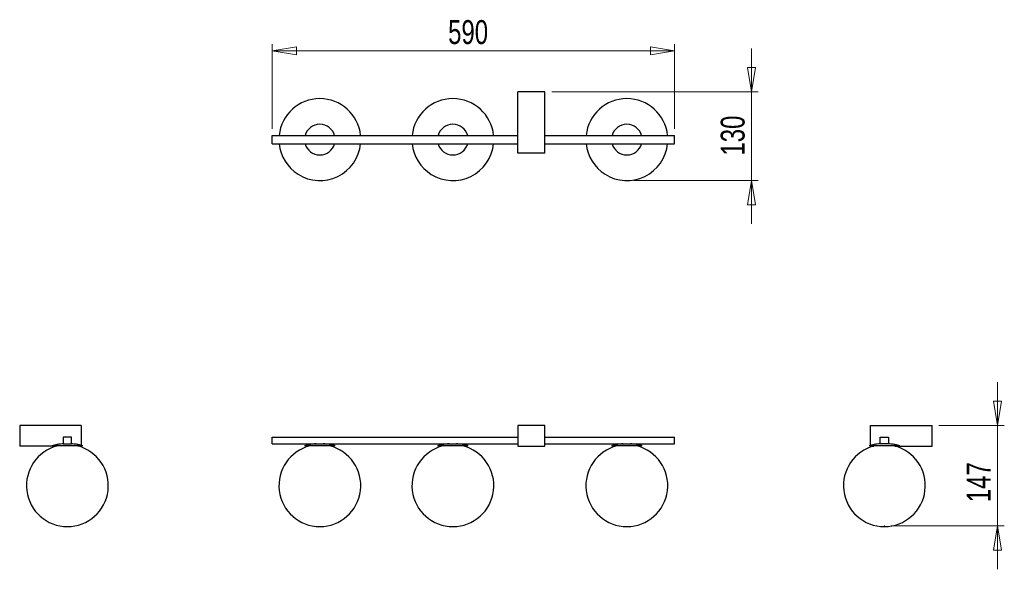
# Model space of a CAD drawing. Header units: millimetres. Extents: x 6 to 150, y 40 to 120.
import ezdxf

# ---------------------------------------------------------------- set-up
doc = ezdxf.new("R2010")
doc.units = ezdxf.units.MM
doc.header["$PDSIZE"] = -1
doc.styles.add('SLDTEXTSTYLE0', font='TXT', dxfattribs={"width": 0.75})
doc.dimstyles.new('SLDDIMSTYLE0', dxfattribs={"dimtxt": 3.5, "dimasz": 3.556, "dimexe": 0, "dimexo": 0.0625, "dimgap": 0.875, "dimtad": 1, "dimdec": 0, "dimlfac": 10, "dimrnd": 1e-09, "dimzin": 12, "dimdsep": 46, "dimtxsty": 'SLDTEXTSTYLE0', "dimblk1": 'CLOSED', "dimblk2": 'CLOSED', "dimsah": 1, "dimcen": 0.09, "dimadec": 0, "dimazin": 3, "dimtfac": 1, "dimtmove": 0, "dimatfit": 0, "dimldrblk": 'CLOSED', "dimfxl": 0, "dimfrac": 2, "dimtolj": 1, "dimtzin": 12, "dimarcsym": 0})
doc.dimstyles.new('SLDDIMSTYLE1', dxfattribs={"dimtxt": 3.5, "dimasz": 3.556, "dimexe": 0, "dimexo": 0.0625, "dimgap": 0.875, "dimtad": 1, "dimdec": 0, "dimlfac": 10, "dimrnd": 1e-09, "dimzin": 12, "dimdsep": 46, "dimtxsty": 'SLDTEXTSTYLE0', "dimblk1": 'CLOSED', "dimblk2": 'CLOSED', "dimsah": 1, "dimcen": 0.09, "dimadec": 0, "dimazin": 3, "dimtfac": 1, "dimtdec": 0, "dimtofl": 0, "dimtmove": 0, "dimatfit": 3, "dimldrblk": 'CLOSED', "dimfxl": 0, "dimfrac": 2, "dimtolj": 1, "dimtzin": 12, "dimarcsym": 0})
doc.dimstyles.new('SLDDIMSTYLE2', dxfattribs={"dimtxt": 3.5, "dimasz": 3.556, "dimexe": 0, "dimexo": 0.0625, "dimgap": 0.875, "dimtad": 1, "dimdec": 0, "dimlfac": 10, "dimrnd": 1e-09, "dimzin": 12, "dimdsep": 46, "dimtxsty": 'SLDTEXTSTYLE0', "dimblk1": 'CLOSED', "dimblk2": 'CLOSED', "dimsah": 1, "dimcen": 0.09, "dimadec": 0, "dimazin": 3, "dimtfac": 1, "dimtdec": 0, "dimtmove": 0, "dimatfit": 0, "dimldrblk": 'CLOSED', "dimfxl": 0, "dimfrac": 2, "dimtolj": 1, "dimtzin": 12, "dimarcsym": 0})

# ---------------------------------------------------------------- blocks, each defined once
blk = doc.blocks.new('_Closed')
at = {"color": 0, "linetype": 'ByBlock', "lineweight": -2}
for p, q in [((-1, 0.166667), (0, 0)), ((-1, 0.166667), (-1, -0.166667)), ((0, 0), (-1, -0.166667)), ((0, 0), (-1, 0))]:
    blk.add_line(p, q, dxfattribs=at)
blk = doc.blocks.new('_D')
at = {"color": 7, "linetype": 'Continuous', "lineweight": 0}
for p, q in [((113.03, 109.9), (113.03, 116.25)), ((83.76, 109.9), (114.03, 109.9)), ((113.03, 96.91), (113.03, 109.9)), ((95.76, 96.91), (114.03, 96.91)), ((113.03, 96.91), (113.03, 90.56))]:
    blk.add_line(p, q, dxfattribs=at)
at = {"color": 7, "linetype": 'Continuous', "lineweight": 18, "xscale": 3.556, "yscale": 3.556}
for p, rotation in [((113.03, 109.9), 270.0000000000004), ((113.03, 96.91), 90.0000000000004)]:
    blk.add_blockref('_Closed', p, dxfattribs=dict(at, rotation=rotation))
at = {"color": 7, "linetype": 'Continuous', "lineweight": 18, "insert": (108.52, 100.57), "char_height": 3.5, "attachment_point": 1, "rotation": 90, "style": 'SLDTEXTSTYLE0'}
blk.add_mtext('130', dxfattribs=at)
blk = doc.blocks.new('_D_1')
at = {"color": 7, "linetype": 'Continuous', "lineweight": 0}
for p, q in [((42.76, 104.51), (42.76, 116.9)), ((42.76, 115.9), (101.76, 115.9)), ((101.76, 104.51), (101.76, 116.9))]:
    blk.add_line(p, q, dxfattribs=at)
at = {"color": 7, "linetype": 'Continuous', "lineweight": 18, "xscale": 3.556, "yscale": 3.556, "rotation": 180.0000000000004}
blk.add_blockref('_Closed', (42.76, 115.9, 9.45), dxfattribs=at)
at = {"color": 7, "linetype": 'Continuous', "lineweight": 18, "xscale": 3.556, "yscale": 3.556}
blk.add_blockref('_Closed', (101.76, 115.9, 9.45), dxfattribs=at)
at = {"color": 7, "linetype": 'Continuous', "lineweight": 18, "insert": (68.56, 120.41), "char_height": 3.5, "attachment_point": 1, "style": 'SLDTEXTSTYLE0'}
blk.add_mtext('590', dxfattribs=at)
blk = doc.blocks.new('_D_2')
at = {"color": 7, "linetype": 'Continuous', "lineweight": 0}
for p, q in [((149.09, 61.03), (149.09, 67.38)), ((140.5, 61.03), (150.09, 61.03)), ((149.09, 46.33), (149.09, 61.03)), ((133.51, 46.33), (150.09, 46.33)), ((149.09, 46.33), (149.09, 39.98))]:
    blk.add_line(p, q, dxfattribs=at)
at = {"color": 7, "linetype": 'Continuous', "lineweight": 18, "xscale": 3.556, "yscale": 3.556}
for p, rotation in [((149.09, 61.03), 270.0000000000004), ((149.09, 46.33), 90.0000000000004)]:
    blk.add_blockref('_Closed', p, dxfattribs=dict(at, rotation=rotation))
at = {"color": 7, "linetype": 'Continuous', "lineweight": 18, "insert": (144.58, 49.79), "char_height": 3.5, "attachment_point": 1, "rotation": 90, "style": 'SLDTEXTSTYLE0'}
blk.add_mtext('147', dxfattribs=at)

msp = doc.modelspace()

# ---------------------------------------------------------------- linework, layer by layer
at = {"color": 7, "linetype": 'Continuous', "lineweight": 25}
for p, q in [((82.76, 109.9), (78.76, 109.9)), ((78.76, 100.9), (78.76, 109.9)), ((82.76, 100.9), (82.76, 109.9)), ((42.76, 102.31), (42.76, 103.51)), ((42.76, 103.51), (78.76, 103.51)), ((82.76, 103.51), (101.76, 103.51)), ((101.76, 102.31), (101.76, 103.51)), ((42.76, 102.31), (78.76, 102.31)), ((82.76, 102.31), (101.76, 102.31)), ((82.76, 100.9), (78.76, 100.9)), ((14.76, 61.03), (5.76, 61.03)), ((5.76, 61.03), (5.76, 58.03)), ((14.76, 61.03), (14.76, 58.12)), ((82.76, 61.03), (78.76, 61.03)), ((78.76, 61.03), (78.76, 58.03)), ((82.76, 58.03), (82.76, 61.03)), ((130.5, 58.11), (130.5, 61.03)), ((130.5, 61.03), (139.5, 61.03)), ((139.5, 58.03), (139.5, 61.03)), ((12.15, 59.35), (12.15, 58.35)), ((13.35, 59.35), (12.15, 59.35)), ((13.35, 58.35), (13.35, 59.35)), ((42.76, 58.35), (42.76, 59.35)), ((42.76, 59.35), (78.76, 59.35)), ((82.76, 59.35), (101.76, 59.35)), ((101.76, 58.35), (101.76, 59.35)), ((131.91, 59.35), (133.11, 59.35)), ((131.91, 58.35), (131.91, 59.35)), ((133.11, 59.35), (133.11, 58.35)), ((11.21, 58.03), (5.76, 58.03)), ((15, 58.05), (10.5, 58.05)), ((12.15, 58.35), (13.35, 58.35)), ((14.76, 58.03), (14.28, 58.03)), ((14.76, 58.05), (14.76, 58.03)), ((42.76, 58.35), (78.76, 58.35)), ((52.01, 58.05), (47.51, 58.05)), ((49.26, 58.35), (49.76, 58.35)), ((49.76, 58.35), (50.26, 58.35)), ((71.51, 58.05), (67.01, 58.05)), ((68.76, 58.35), (69.26, 58.35)), ((69.26, 58.35), (69.76, 58.35)), ((78.76, 58.03), (82.76, 58.03)), ((82.76, 58.35), (101.76, 58.35)), ((97.01, 58.05), (92.51, 58.05)), ((94.26, 58.35), (94.76, 58.35)), ((94.76, 58.35), (95.26, 58.35)), ((134.76, 58.05), (130.26, 58.05)), ((130.5, 58.03), (130.5, 58.05)), ((130.5, 58.03), (130.98, 58.03)), ((133.11, 58.35), (131.91, 58.35)), ((134.04, 58.03), (139.5, 58.03))]:
    msp.add_line(p, q, dxfattribs=at)
for centre, radius, start, end in [((49.76, 102.91), 6, 5.7392, 174.2608), ((69.26, 102.91), 6, 5.7392, 174.2608), ((94.76, 102.91), 6, 5.7392, 174.2608), ((49.76, 102.91), 2.25, 90, 164.534), ((49.76, 102.91), 2.25, 15.466, 90), ((69.26, 102.91), 2.25, 90.1446, 164.534), ((69.26, 102.91), 2.25, 15.466, 90.1446), ((94.76, 102.91), 2.25, 90, 164.534), ((94.76, 102.91), 2.25, 15.466, 90), ((49.76, 102.91), 6, 185.7392, 237.8501), ((49.76, 102.91), 6, 237.8501, 354.2608), ((49.76, 102.91), 2.25, 195.466, 344.534), ((69.26, 102.91), 6, 185.7392, 237.9947), ((69.26, 102.91), 6, 237.9947, 354.2608), ((69.26, 102.91), 2.25, 195.466, 344.534), ((94.76, 102.91), 6, 185.7392, 237.8501), ((94.76, 102.91), 6, 237.8501, 354.2608), ((94.76, 102.91), 2.25, 195.466, 344.534), ((12.75, 52.23), 6, 104.0463, 75.9537), ((49.76, 52.23), 6, 104.0463, 75.9537), ((69.26, 52.23), 6, 104.0463, 75.9537), ((94.76, 52.23), 6, 104.0463, 75.9537), ((132.51, 52.23), 6, 104.0463, 75.9537)]:
    msp.add_arc(centre, radius, start, end, dxfattribs=at)
for points, knots in [([(12.21, 58.35), (12.04, 58.34), (11.72, 58.33), (11.14, 58.25), (10.74, 58.12), (10.5, 58.05)], [0, 0, 0, 0, 0.2817345, 0.5607598, 1, 1, 1, 1]), ([(15, 58.05), (14.84, 58.1), (14.53, 58.2), (13.96, 58.32), (13.54, 58.33), (13.29, 58.35)], [0, 0, 0, 0, 0.280233, 0.558921, 1, 1, 1, 1]), ([(49.22, 58.35), (49.05, 58.34), (48.73, 58.33), (48.15, 58.25), (47.75, 58.12), (47.51, 58.05)], [0, 0, 0, 0, 0.281735, 0.56076, 1, 1, 1, 1]), ([(52.01, 58.05), (51.85, 58.1), (51.54, 58.2), (50.97, 58.32), (50.56, 58.33), (50.3, 58.35)], [0, 0, 0, 0, 0.280233, 0.558921, 1, 1, 1, 1]), ([(68.72, 58.35), (68.55, 58.34), (68.23, 58.33), (67.65, 58.25), (67.25, 58.12), (67.01, 58.05)], [0, 0, 0, 0, 0.2817345, 0.5607598, 1, 1, 1, 1]), ([(71.51, 58.05), (71.35, 58.1), (71.04, 58.2), (70.47, 58.32), (70.06, 58.33), (69.8, 58.35)], [0, 0, 0, 0, 0.280233, 0.558921, 1, 1, 1, 1]), ([(94.22, 58.35), (94.05, 58.34), (93.73, 58.33), (93.15, 58.25), (92.75, 58.12), (92.51, 58.05)], [0, 0, 0, 0, 0.2817345, 0.5607598, 1, 1, 1, 1]), ([(97.01, 58.05), (96.85, 58.1), (96.54, 58.2), (95.97, 58.32), (95.56, 58.33), (95.3, 58.35)], [0, 0, 0, 0, 0.280233, 0.558921, 1, 1, 1, 1]), ([(131.97, 58.35), (131.8, 58.34), (131.48, 58.33), (130.9, 58.25), (130.5, 58.12), (130.26, 58.05)], [0, 0, 0, 0, 0.281735, 0.56076, 1, 1, 1, 1]), ([(134.76, 58.05), (134.6, 58.1), (134.3, 58.2), (133.73, 58.32), (133.31, 58.33), (133.05, 58.35)], [0, 0, 0, 0, 0.280233, 0.558921, 1, 1, 1, 1])]:
    msp.add_open_spline(points, degree=3, knots=knots, dxfattribs=at)
at = {"color": 7, "linetype": 'Continuous', "lineweight": 0}
for p in [(94.76, 96.91), (132.51, 46.33)]:
    msp.add_point(p, dxfattribs=at)

# ---------------------------------------------------------------- dimensions: what is measured, and where the dimension line sits
at = {"color": 7, "linetype": 'Continuous', "lineweight": 18}
dim = msp.add_linear_dim(base=(101.76, 115.9), p1=(42.76, 103.51), p2=(101.76, 103.51), dimstyle='SLDDIMSTYLE1', dxfattribs=at)
dim.commit()
dim.dimension.update_dxf_attribs({"geometry": '_D_1', "text_midpoint": (72.44, 115.9), "dimtype": 160})
for base, p1, p2, dimstyle, picture, middle in [((113.03, 109.9), (94.76, 96.91), (82.76, 109.9), 'SLDDIMSTYLE0', '_D', (113.03, 104.45)), ((149.09, 61.03), (132.51, 46.33), (139.5, 61.03), 'SLDDIMSTYLE2', '_D_2', (149.09, 53.67))]:
    dim = msp.add_linear_dim(base=base, p1=p1, p2=p2, angle=90, dimstyle=dimstyle, dxfattribs=at)
    dim.commit()
    dim.dimension.update_dxf_attribs({"geometry": picture, "text_midpoint": middle, "dimtype": 160})

doc.saveas('drawing.dxf')
